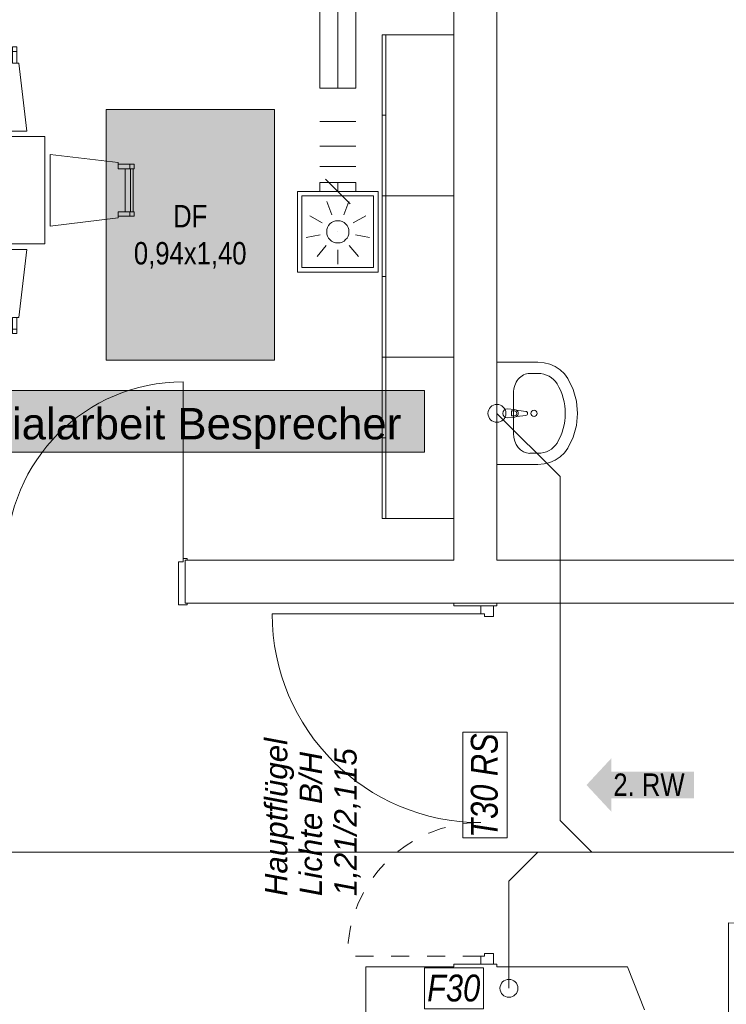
# Model space of a CAD drawing. Header units: metres. Extents: x -79 to 740, y -195 to 69.
# Tile 117 of 200: x 27.76 to 31.71, y 14.46 to 19.96. Entities that reach past the tile are written whole.
import ezdxf
from ezdxf.enums import TextEntityAlignment as Align

# ---------------------------------------------------------------- set-up
doc = ezdxf.new("R2010")
doc.units = ezdxf.units.M
doc.header["$MEASUREMENT"] = 0
doc.linetypes.add('Strichlinie eng', pattern=[0.115, 0.075, -0.04])
doc.linetypes.add('STRICHPUNKT2', pattern=[12.7, 6.35, -3.175, 0, -3.175])
for name, color, linetype in [('10 Wand außen', 7, 'Continuous'), ('50 Sanitäreinrichtung', 7, 'Continuous'), ('70 Entwässerung_Schmutzwasser', 7, 'Continuous'), ('70 Lüftung', 7, 'Continuous'), ('97 Brandschutz', 7, 'Continuous'), ('97 Brandschutz Dokumentation', 7, 'Continuous'), ('Neubau_30 Dachfenster', 7, 'Continuous'), ('Neubau_50 Möblierung', 7, 'Continuous'), ('Neubau_80 Raum', 7, 'Continuous')]:
    doc.layers.add(name, color=color, linetype=linetype)
doc.styles.add('ERSTELLTER_STIL_1', font='ARIALN.TTF')
doc.styles.add('ERSTELLTER_STIL_2', font='ARIALN.TTF')
doc.styles.add('ERSTELLTER_STIL_3', font='arial.ttf')
doc.styles.add('ERSTELLTER_STIL_5', font='arial.ttf')
doc.styles.add('ERSTELLTER_STIL_6', font='ARIALN.TTF')
doc.linetypes.add('Schmutzwasserleitung', pattern='A,0,[2,995_ARC_220 BES_GR_EG_2607011.Shx,S=0.00784,R=0,X=0,Y=0],-0.987778,0', length=0.987778)

# ---------------------------------------------------------------- blocks, each defined once
blk = doc.blocks.new('Blockrahmentür 1-Fl 27')
at = {"layer": '10 Wand außen', "color": 7, "linetype": 'Continuous', "lineweight": 13}
for p, q in [((0.4925, 0.01), (0.4925, 0.995)), ((-0.4925, 0.01), (-0.515, 0.01)), ((-0.515, 0.01), (-0.515, 0)), ((-0.515, 0), (-0.505, 0)), ((-0.505, 0), (-0.505, -0.24)), ((-0.4925, -0.01), (-0.4925, 0.01)), ((0.4925, -0.01), (0.4925, 0.01)), ((0.4925, 0.01), (0.515, 0.01)), ((0.515, 0), (0.505, 0)), ((0.505, 0), (0.505, -0.24)), ((0.515, 0.01), (0.515, 0)), ((-0.4675, -0.01), (-0.4925, -0.01)), ((-0.4675, -0.25), (-0.4675, -0.01)), ((0.4675, -0.25), (0.4675, -0.01)), ((0.4675, -0.01), (0.4925, -0.01)), ((-0.505, -0.24), (-0.515, -0.24)), ((-0.515, -0.24), (-0.515, -0.25)), ((-0.515, -0.25), (-0.4675, -0.25)), ((0.515, -0.25), (0.4675, -0.25)), ((0.505, -0.24), (0.515, -0.24)), ((0.515, -0.24), (0.515, -0.25))]:
    blk.add_line(p, q, dxfattribs=at)
at = {"layer": '10 Wand außen', "color": 7, "linetype": 'Continuous', "lineweight": 9}
for p, q in [((-0.505, 0), (-0.505, -0.24)), ((-0.505, 0), (-0.505, -0.24)), ((0.505, 0), (0.505, -0.24)), ((0.505, 0), (0.505, -0.24))]:
    blk.add_line(p, q, dxfattribs=at)
blk.add_arc((0.4925, 0.01), 0.985, 90, 180, dxfattribs=at)
blk = doc.blocks.new('Tür Ol 2-Fl 27')
at = {"layer": '10 Wand außen', "color": 7, "linetype": 'Continuous', "lineweight": 13}
for p, q in [((0.955, 0), (0.955, 1.165)), ((-0.955, 0), (-1, 0)), ((-1, 0), (-1, -0.07)), ((-0.955, -0.02), (-0.955, 0)), ((0.955, -0.02), (0.955, 0)), ((0.955, 0), (1, 0)), ((1, 0), (1, -0.07)), ((-0.94, -0.02), (-0.955, -0.02)), ((-0.94, -0.07), (-0.94, -0.02)), ((0.94, -0.07), (0.94, -0.02)), ((0.94, -0.02), (0.955, -0.02)), ((-1, -0.07), (-0.94, -0.07)), ((1, -0.07), (0.94, -0.07))]:
    blk.add_line(p, q, dxfattribs=at)
at = {"layer": '10 Wand außen', "color": 7, "linetype": 'Strichlinie eng', "lineweight": 13}
blk.add_line((-0.955, 0), (-0.955, 0.745), dxfattribs=at)
at = {"layer": '10 Wand außen', "color": 7, "linetype": 'Continuous', "lineweight": 9}
for p, q in [((-1, 0.15), (-1, 0)), ((1, 0.15), (1, 0)), ((-1, 0), (-1, -0.07)), ((-1, 0), (-1, -0.07)), ((1, 0), (1, -0.07)), ((1, 0), (1, -0.07)), ((-1, -0.07), (-1, -0.09)), ((1, -0.07), (1, -0.09))]:
    blk.add_line(p, q, dxfattribs=at)
blk.add_arc((0.955, 0), 1.165, 90, 180, dxfattribs=at)
at = {"layer": '10 Wand außen', "color": 7, "linetype": 'Strichlinie eng', "lineweight": 9}
blk.add_arc((-0.955, 0), 0.745, 0, 90, dxfattribs=at)
blk = doc.blocks.new('Blockrahmentür 1-Fl 27_3')
at = {"layer": '10 Wand außen', "color": 7, "linetype": 'Continuous', "lineweight": 13}
for p, q in [((0.4925, -0.01), (0.4925, 0.975)), ((-0.4925, -0.01), (-0.515, -0.01)), ((-0.515, -0.01), (-0.515, -0.02)), ((-0.515, -0.02), (-0.505, -0.02)), ((-0.505, -0.02), (-0.505, -0.26)), ((-0.4925, -0.03), (-0.4925, -0.01)), ((-0.4675, -0.03), (-0.4925, -0.03)), ((-0.4675, -0.27), (-0.4675, -0.03)), ((0.4675, -0.27), (0.4675, -0.03)), ((0.4675, -0.03), (0.4925, -0.03)), ((0.4925, -0.03), (0.4925, -0.01)), ((0.4925, -0.01), (0.515, -0.01)), ((0.515, -0.02), (0.505, -0.02)), ((0.505, -0.02), (0.505, -0.26)), ((0.515, -0.01), (0.515, -0.02)), ((-0.505, -0.26), (-0.515, -0.26)), ((-0.515, -0.26), (-0.515, -0.27)), ((-0.515, -0.27), (-0.4675, -0.27)), ((0.515, -0.27), (0.4675, -0.27)), ((0.505, -0.26), (0.515, -0.26)), ((0.515, -0.26), (0.515, -0.27))]:
    blk.add_line(p, q, dxfattribs=at)
at = {"layer": '10 Wand außen', "color": 7, "linetype": 'Continuous', "lineweight": 9}
for p, q in [((-0.505, -0.26), (-0.505, -0.02)), ((-0.505, -0.26), (-0.505, -0.02)), ((0.505, -0.26), (0.505, -0.02)), ((0.505, -0.26), (0.505, -0.02))]:
    blk.add_line(p, q, dxfattribs=at)
blk.add_arc((0.4925, -0.01), 0.985, 90, 180, dxfattribs=at)
blk = doc.blocks.new('Waschbecken 01 27')
at = {"layer": '50 Sanitäreinrichtung', "color": 7, "linetype": 'Continuous', "lineweight": 9}
for p, q in [((0.1129, -0.0923), (-0.1129, -0.0923)), ((-0.0136, -0.0971), (-0.0136, -0.0822)), ((-0.0136, -0.0822), (0.0136, -0.0822)), ((0.0136, -0.0822), (0.0136, -0.0971)), ((-0.223, -0.1833), (-0.223, -0.2291)), ((0.223, -0.1833), (0.223, -0.2291))]:
    blk.add_line(p, q, dxfattribs=at)
at = {"layer": '50 Sanitäreinrichtung', "color": 7, "linetype": 'Continuous', "lineweight": 9, "flags": 128}
blk.add_lwpolyline([(-0.285, 0), (-0.285, -0.2291), (-0.2822, -0.2628), (-0.2741, -0.2955), (-0.2608, -0.326), (-0.2427, -0.3534), (-0.2205, -0.3769), (-0.1949, -0.3956), (-0.133, -0.4255), (-0.0674, -0.4438), (0, -0.45), (0.0674, -0.4438), (0.133, -0.4255), (0.1949, -0.3956), (0.2205, -0.3769), (0.2427, -0.3534), (0.2608, -0.326), (0.2741, -0.2955), (0.2822, -0.2628), (0.285, -0.2291), (0.285, 0)], close=True, dxfattribs=at)
blk.add_lwpolyline([(-0.025, -0.0573), (-0.021, -0.0993, 0.12102), (-0.0177, -0.1088), (-0.0111, -0.1617, 0.882566), (0.0111, -0.1617), (0.0177, -0.1088, 0.12102), (0.021, -0.0993), (0.025, -0.0573, 1)], format="xyb", close=True, dxfattribs=at)
at = {"layer": '50 Sanitäreinrichtung', "color": 7, "linetype": 'Continuous', "lineweight": 9}
blk.add_circle((0, -0.2071), 0.0175, dxfattribs=at)
for centre, radius, start, end in [((0, -0.0974), 0.0211, 212.771, 327.229), ((0, -0.0971), 0.0136, 180, 0)]:
    blk.add_arc(centre, radius, start, end, dxfattribs=at)
for centre, major_axis, ratio, start_param, end_param in [((-0.1128, -0.1833), (0.1103, 0), 0.82489, 1.570796, 3.141593), ((0.1128, -0.1833), (0.1103, 0), 0.82489, 0, 1.570796), ((-0.1129, -0.2291), (0, 0.1212), 0.908696, 1.570796, 2.644618), ((0.1129, -0.2291), (0, 0.1212), 0.908696, 3.638567, 4.712389), ((0, 0), (0, 0.3818), 0.908696, 2.644618, 3.638567)]:
    blk.add_ellipse(centre, major_axis=major_axis, ratio=ratio, start_param=start_param, end_param=end_param, dxfattribs=at)
blk = doc.blocks.new('Tisch-Stuhlgruppe eckig 27[27]_1', base_point=(26.7041, 19.0066))
at = {"layer": 'Neubau_50 Möblierung', "color": 8, "linetype": 'Continuous', "lineweight": 18}
for p, q in [((25.6844, 19.7866), (25.9238, 19.7866)), ((26.2844, 19.7866), (26.5238, 19.7866)), ((26.8844, 19.7866), (27.1238, 19.7866)), ((27.4844, 19.7866), (27.7238, 19.7866)), ((25.6594, 19.7816), (25.6844, 19.7816)), ((25.9488, 19.7816), (25.9238, 19.7816)), ((26.2594, 19.7816), (26.2844, 19.7816)), ((26.5488, 19.7816), (26.5238, 19.7816)), ((26.8594, 19.7816), (26.8844, 19.7816)), ((27.1488, 19.7816), (27.1238, 19.7816)), ((27.4594, 19.7816), (27.4844, 19.7816)), ((27.7488, 19.7816), (27.7238, 19.7816)), ((28.3791, 19.1513), (28.3791, 19.1263)), ((28.3841, 19.1263), (28.3841, 18.8869)), ((28.3791, 18.8619), (28.3791, 18.8869)), ((25.6594, 18.2316), (25.6844, 18.2316)), ((25.6844, 18.2266), (25.9238, 18.2266)), ((25.9488, 18.2316), (25.9238, 18.2316)), ((26.2594, 18.2316), (26.2844, 18.2316)), ((26.2844, 18.2266), (26.5238, 18.2266)), ((26.5488, 18.2316), (26.5238, 18.2316)), ((26.8594, 18.2316), (26.8844, 18.2316)), ((26.8844, 18.2266), (27.1238, 18.2266)), ((27.1488, 18.2316), (27.1238, 18.2316)), ((27.4594, 18.2316), (27.4844, 18.2316)), ((27.4844, 18.2266), (27.7238, 18.2266)), ((27.7488, 18.2316), (27.7238, 18.2316))]:
    blk.add_line(p, q, dxfattribs=at)
at = {"layer": 'Neubau_50 Möblierung', "color": 8, "linetype": 'Continuous', "lineweight": 18, "flags": 128}
for points in [[(25.6594, 19.7166), (25.6844, 19.7166), (25.6844, 19.8066), (25.6594, 19.8066)], [(25.6844, 19.7566), (25.9238, 19.7566), (25.9238, 19.8016), (25.6844, 19.8016)], [(25.9488, 19.7166), (25.9238, 19.7166), (25.9238, 19.8066), (25.9488, 19.8066)], [(26.2594, 19.7166), (26.2844, 19.7166), (26.2844, 19.8066), (26.2594, 19.8066)], [(26.2844, 19.7566), (26.5238, 19.7566), (26.5238, 19.8016), (26.2844, 19.8016)], [(26.5488, 19.7166), (26.5238, 19.7166), (26.5238, 19.8066), (26.5488, 19.8066)], [(26.8594, 19.7166), (26.8844, 19.7166), (26.8844, 19.8066), (26.8594, 19.8066)], [(26.8844, 19.7566), (27.1238, 19.7566), (27.1238, 19.8016), (26.8844, 19.8016)], [(27.1488, 19.7166), (27.1238, 19.7166), (27.1238, 19.8066), (27.1488, 19.8066)], [(27.4594, 19.7166), (27.4844, 19.7166), (27.4844, 19.8066), (27.4594, 19.8066)], [(27.4844, 19.7566), (27.7238, 19.7566), (27.7238, 19.8016), (27.4844, 19.8016)], [(27.7488, 19.7166), (27.7238, 19.7166), (27.7238, 19.8066), (27.7488, 19.8066)], [(25.6041, 19.3366), (26.0041, 19.3366), (25.9589, 19.7166), (25.9238, 19.7166), (25.9238, 19.7566), (25.6844, 19.7566), (25.6844, 19.7166), (25.6494, 19.7166)], [(26.2041, 19.3366), (26.6041, 19.3366), (26.5589, 19.7166), (26.5238, 19.7166), (26.5238, 19.7566), (26.2844, 19.7566), (26.2844, 19.7166), (26.2494, 19.7166)], [(26.8041, 19.3366), (27.2041, 19.3366), (27.1589, 19.7166), (27.1238, 19.7166), (27.1238, 19.7566), (26.8844, 19.7566), (26.8844, 19.7166), (26.8494, 19.7166)], [(27.4041, 19.3366), (27.8041, 19.3366), (27.7589, 19.7166), (27.7238, 19.7166), (27.7238, 19.7566), (27.4844, 19.7566), (27.4844, 19.7166), (27.4494, 19.7166)], [(25.5041, 18.7066), (27.9041, 18.7066), (27.9041, 19.3066), (25.5041, 19.3066)], [(27.9341, 19.2066), (27.9341, 18.8066), (28.3141, 18.8519), (28.3141, 18.8869), (28.3541, 18.8869), (28.3541, 19.1263), (28.3141, 19.1263), (28.3141, 19.1614)], [(28.3141, 19.1513), (28.3141, 19.1263), (28.4041, 19.1263), (28.4041, 19.1513)], [(28.3541, 19.1263), (28.3541, 18.8869), (28.3991, 18.8869), (28.3991, 19.1263)], [(28.3141, 18.8619), (28.3141, 18.8869), (28.4041, 18.8869), (28.4041, 18.8619)], [(25.6041, 18.6766), (26.0041, 18.6766), (25.9589, 18.2966), (25.9238, 18.2966), (25.9238, 18.2566), (25.6844, 18.2566), (25.6844, 18.2966), (25.6494, 18.2966)], [(26.2041, 18.6766), (26.6041, 18.6766), (26.5589, 18.2966), (26.5238, 18.2966), (26.5238, 18.2566), (26.2844, 18.2566), (26.2844, 18.2966), (26.2494, 18.2966)], [(26.8041, 18.6766), (27.2041, 18.6766), (27.1589, 18.2966), (27.1238, 18.2966), (27.1238, 18.2566), (26.8844, 18.2566), (26.8844, 18.2966), (26.8494, 18.2966)], [(27.4041, 18.6766), (27.8041, 18.6766), (27.7589, 18.2966), (27.7238, 18.2966), (27.7238, 18.2566), (27.4844, 18.2566), (27.4844, 18.2966), (27.4494, 18.2966)], [(25.6594, 18.2966), (25.6844, 18.2966), (25.6844, 18.2066), (25.6594, 18.2066)], [(25.6844, 18.2566), (25.9238, 18.2566), (25.9238, 18.2116), (25.6844, 18.2116)], [(25.9488, 18.2966), (25.9238, 18.2966), (25.9238, 18.2066), (25.9488, 18.2066)], [(26.2594, 18.2966), (26.2844, 18.2966), (26.2844, 18.2066), (26.2594, 18.2066)], [(26.2844, 18.2566), (26.5238, 18.2566), (26.5238, 18.2116), (26.2844, 18.2116)], [(26.5488, 18.2966), (26.5238, 18.2966), (26.5238, 18.2066), (26.5488, 18.2066)], [(26.8594, 18.2966), (26.8844, 18.2966), (26.8844, 18.2066), (26.8594, 18.2066)], [(26.8844, 18.2566), (27.1238, 18.2566), (27.1238, 18.2116), (26.8844, 18.2116)], [(27.1488, 18.2966), (27.1238, 18.2966), (27.1238, 18.2066), (27.1488, 18.2066)], [(27.4594, 18.2966), (27.4844, 18.2966), (27.4844, 18.2066), (27.4594, 18.2066)], [(27.4844, 18.2566), (27.7238, 18.2566), (27.7238, 18.2116), (27.4844, 18.2116)], [(27.7488, 18.2966), (27.7238, 18.2966), (27.7238, 18.2066), (27.7488, 18.2066)]]:
    blk.add_lwpolyline(points, close=True, dxfattribs=at)
blk = doc.blocks.new('Garderobe 01 27[37]_1', base_point=(29.7893, 18.0748))
at = {"layer": 'Neubau_50 Möblierung', "color": 8, "linetype": 'Continuous', "lineweight": 18}
for p, q in [((29.8093, 18.0748), (29.8093, 18.9748)), ((29.7893, 18.5248), (29.8093, 18.5248)), ((29.7893, 18.0748), (29.8093, 18.0748))]:
    blk.add_line(p, q, dxfattribs=at)
at = {"layer": 'Neubau_50 Möblierung', "color": 8, "linetype": 'Continuous', "lineweight": 18, "flags": 128}
blk.add_lwpolyline([(29.7893, 18.0748), (29.7893, 18.9748), (30.1893, 18.9748), (30.1893, 18.0748)], close=True, dxfattribs=at)
blk = doc.blocks.new('Garderobe 01 27[38]_1', base_point=(29.7893, 17.1748))
at = {"layer": 'Neubau_50 Möblierung', "color": 8, "linetype": 'Continuous', "lineweight": 18}
for p, q in [((29.8093, 17.1748), (29.8093, 18.0748)), ((29.7893, 17.6248), (29.8093, 17.6248)), ((29.7893, 17.1748), (29.8093, 17.1748))]:
    blk.add_line(p, q, dxfattribs=at)
at = {"layer": 'Neubau_50 Möblierung', "color": 8, "linetype": 'Continuous', "lineweight": 18, "flags": 128}
blk.add_lwpolyline([(29.7893, 17.1748), (29.7893, 18.0748), (30.1893, 18.0748), (30.1893, 17.1748)], close=True, dxfattribs=at)
blk = doc.blocks.new('Garderobe 01 27[39]_1', base_point=(29.7893, 18.9748))
at = {"layer": 'Neubau_50 Möblierung', "color": 8, "linetype": 'Continuous', "lineweight": 18}
for p, q in [((29.8093, 18.9748), (29.8093, 19.8748)), ((29.7893, 19.4248), (29.8093, 19.4248)), ((29.7893, 18.9748), (29.8093, 18.9748))]:
    blk.add_line(p, q, dxfattribs=at)
at = {"layer": 'Neubau_50 Möblierung', "color": 8, "linetype": 'Continuous', "lineweight": 18, "flags": 128}
blk.add_lwpolyline([(29.7893, 18.9748), (29.7893, 19.8748), (30.1893, 19.8748), (30.1893, 18.9748)], close=True, dxfattribs=at)
blk = doc.blocks.new('Pfeil gerade 27')
at = {"layer": '97 Brandschutz', "linetype": 'Continuous', "lineweight": 18, "true_color": 0x60cd00}
blk.add_hatch(color=72, dxfattribs=at).paths.add_polyline_path([(0.3, 0), (0.1607, 0.1497), (0.1607, 0.0752), (-0.3, 0.0752), (-0.3, -0.0752), (0.1607, -0.0752), (0.1607, -0.1497)])
blk = doc.blocks.new('Schulsozialarbeit Besprecher_0.35a_60_1', base_point=(17.3141, -13.0118))
at = {"layer": 'Neubau_80 Raum', "linetype": 'Continuous', "lineweight": 0, "true_color": 0x272a1c}
blk.add_hatch(color=250, dxfattribs=at).paths.add_polyline_path([(25.9199, 17.5455), (30.0248, 17.5455), (30.0248, 17.8892), (25.9199, 17.8892)])
at = {"layer": 'Neubau_80 Raum', "color": 7, "linetype": 'Continuous', "lineweight": 9, "flags": 128}
blk.add_lwpolyline([(25.9199, 17.5455), (30.0248, 17.5455), (30.0248, 17.8892), (25.9199, 17.8892)], close=True, dxfattribs=at)
at = {"layer": 'Neubau_80 Raum', "color": 7, "lineweight": 9, "style": 'ERSTELLTER_STIL_3'}
blk.add_attdef('stApartmentId', text='', height=0.175, dxfattribs=at).set_placement((27.9724, 17.7035), align=Align.MIDDLE_CENTER)
at = {"layer": 'Neubau_80 Raum', "color": 7, "lineweight": 9}
for tag, height, style, p in [('DUMMY_850', 0.2, 'ERSTELLTER_STIL_1', (19.4939, -10.2128)), ('ROOM_NAME', 0.2, 'ERSTELLTER_STIL_1', (17.1587, -10.272)), ('ROOM_NUMBER', 0.175, 'ERSTELLTER_STIL_3', (17.3234, -11.1523)), ('measuredNetAreaCode', 0.175, 'ERSTELLTER_STIL_3', (17.3234, -11.6679)), ('perimeterCode', 0.175, 'ERSTELLTER_STIL_3', (17.3234, -12.0116)), ('ceilingHeightCode', 0.175, 'ERSTELLTER_STIL_3', (17.3234, -12.3554)), ('measuredAreaCode', 0.175, 'ERSTELLTER_STIL_3', (17.3234, -12.6991)), ('DUMMY_851_0', 0.175, 'ERSTELLTER_STIL_3', (19.2542, -12.6991)), ('DUMMY_852', 0.175, 'ERSTELLTER_STIL_3', (17.3234, -13.0429)), ('DUMMY_851_1', 0.175, 'ERSTELLTER_STIL_3', (19.2542, -13.0429)), ('DUMMY_853', 0.175, 'ERSTELLTER_STIL_3', (17.3234, -13.3866)), ('DUMMY_851_2', 0.175, 'ERSTELLTER_STIL_3', (19.2542, -13.3866))]:
    blk.add_attdef(tag, text='', height=height, dxfattribs=dict(at, style=style)).set_placement(p, align=Align.TOP_LEFT)

msp = doc.modelspace()

# ---------------------------------------------------------------- hatches: boundary and pattern name
at = {"layer": 'Neubau_30 Dachfenster', "linetype": 'Continuous', "lineweight": 0, "true_color": 0x000000}
msp.add_hatch(color=18, dxfattribs=at).paths.add_polyline_path([(28.2467, 19.4576), (28.2467, 18.0576), (29.1867, 18.0576), (29.1867, 19.4576)])

# ---------------------------------------------------------------- linework, layer by layer
at = {"layer": '10 Wand außen', "color": 7, "linetype": 'Continuous', "lineweight": 9}
for p, q in [((28.6893, 16.7019), (28.6893, 16.9419)), ((30.1893, 16.6869), (30.3393, 16.6869)), ((30.3393, 16.6869), (30.4093, 16.6869)), ((30.4093, 16.6869), (30.4293, 16.6869)), ((30.1893, 14.6869), (30.3393, 14.6869)), ((30.3393, 14.6869), (30.4093, 14.6869)), ((30.4093, 14.6869), (30.4293, 14.6869))]:
    msp.add_line(p, q, dxfattribs=at)
at = {"layer": '10 Wand außen', "color": 7, "linetype": 'Continuous', "lineweight": 9, "flags": 128}
for points in [[(30.1893, 24.2719), (30.1893, 16.9419)], [(30.4293, 16.9419), (30.4293, 24.2719)], [(30.1893, 16.9419), (28.6893, 16.9419)], [(32.0091, 16.9419), (30.4293, 16.9419)], [(28.6893, 16.7019), (32.0091, 16.7019)], [(30.4293, 16.7019), (30.1893, 16.7019)], [(30.1893, 16.7019), (30.1893, 16.6869)], [(30.4293, 16.6869), (30.4293, 16.7019)], [(30.1893, 14.6869), (30.1893, 14.6719)], [(30.4293, 14.6719), (30.4293, 14.6869)], [(29.9975, 14.6719), (29.6975, 14.6719)], [(29.6975, 14.6719), (29.6975, 13.9219)], [(30.1893, 14.6719), (29.9975, 14.6719)], [(31.1575, 14.6719), (30.4293, 14.6719)], [(31.1575, 14.6719), (31.2535, 14.4319)]]:
    msp.add_lwpolyline(points, dxfattribs=at)
at = {"layer": '70 Entwässerung_Schmutzwasser', "color": 34, "linetype": 'Schmutzwasserleitung', "lineweight": 18, "true_color": 0xa85100}
for p, q in [((30.4293, 17.7612), (30.7817, 17.4088)), ((30.7817, 17.4088), (30.7817, 15.4887)), ((30.7817, 15.4887), (30.9585, 15.3119)), ((35.5016, 15.3119), (18.1784, 15.3119)), ((30.6577, 15.3119), (30.4962, 15.1505)), ((30.4962, 15.1505), (30.4962, 14.5519))]:
    msp.add_line(p, q, dxfattribs=at)
for centre in [(30.4293, 17.7612), (30.4962, 14.5519)]:
    msp.add_circle(centre, 0.05, dxfattribs=at)
at = {"layer": '70 Lüftung', "color": 5, "linetype": 'Continuous', "lineweight": 18}
for p, q in [((29.4407, 21.794), (29.4407, 19.577)), ((29.6407, 19.577), (29.6407, 21.794)), ((29.4407, 19.577), (29.6407, 19.577)), ((29.4407, 19.577), (29.4993, 19.577)), ((29.4993, 19.577), (29.5821, 19.577)), ((29.5821, 19.577), (29.6407, 19.577)), ((29.4407, 19.3906), (29.6407, 19.3906)), ((29.4407, 19.2531), (29.6407, 19.2531)), ((29.4407, 19.1392), (29.6407, 19.1392)), ((29.4407, 19.0497), (29.6407, 19.0497))]:
    msp.add_line(p, q, dxfattribs=at)
at = {"layer": '70 Lüftung', "color": 5, "linetype": 'STRICHPUNKT2', "lineweight": 18}
msp.add_line((29.5407, 21.794), (29.5407, 19.577), dxfattribs=at)
at = {"layer": '70 Lüftung', "color": 253, "linetype": 'Continuous', "lineweight": 18, "true_color": 0xaaaaaa}
for p, q in [((29.4407, 19.0497), (29.4407, 18.9997)), ((29.4993, 19.0497), (29.4407, 19.0497)), ((29.4718, 19.0686), (29.6097, 18.9307)), ((29.5821, 19.0497), (29.4993, 19.0497)), ((29.6407, 19.0497), (29.5821, 19.0497)), ((29.6407, 18.9997), (29.6407, 19.0497)), ((29.3157, 18.9997), (29.3157, 18.5497)), ((29.3157, 18.9997), (29.7657, 18.9997)), ((29.3407, 18.9747), (29.3407, 18.5747)), ((29.3407, 18.9747), (29.7407, 18.9747)), ((29.4993, 18.9997), (29.4407, 18.9997)), ((29.5821, 18.9997), (29.4993, 18.9997)), ((29.6407, 18.9997), (29.5821, 18.9997)), ((29.7407, 18.9747), (29.7407, 18.5747)), ((29.7657, 18.9997), (29.7657, 18.5497)), ((29.4792, 18.9438), (29.5065, 18.8686)), ((29.6023, 18.9438), (29.5749, 18.8686)), ((29.3848, 18.8647), (29.4541, 18.8247)), ((29.6966, 18.8647), (29.6273, 18.8247)), ((29.3635, 18.7434), (29.4422, 18.7573)), ((29.5407, 18.7747), (29.5408, 18.7747)), ((29.718, 18.7434), (29.6392, 18.7573)), ((29.425, 18.6368), (29.4764, 18.6981)), ((29.6564, 18.6368), (29.605, 18.6981)), ((29.5407, 18.5947), (29.5407, 18.6747)), ((29.3157, 18.5497), (29.7657, 18.5497)), ((29.3407, 18.5747), (29.7407, 18.5747))]:
    msp.add_line(p, q, dxfattribs=at)
at = {"layer": '70 Lüftung', "color": 253, "linetype": 'STRICHPUNKT2', "lineweight": 18, "true_color": 0xaaaaaa}
msp.add_line((29.5407, 19.0497), (29.5407, 18.9997), dxfattribs=at)
at = {"layer": '70 Lüftung', "color": 253, "linetype": 'Continuous', "lineweight": 18, "true_color": 0xaaaaaa}
msp.add_circle((29.5407, 18.7747), 0.062, dxfattribs=at)
at = {"layer": '97 Brandschutz', "color": 1, "linetype": 'Continuous', "lineweight": 13, "flags": 128}
for points in [[(30.4863, 15.3926), (30.4863, 15.9812), (30.2393, 15.9812), (30.2393, 15.3926), (30.4863, 15.3926)], [(30.0247, 14.4381), (30.3539, 14.4381), (30.3539, 14.6657), (30.0247, 14.6657), (30.0247, 14.4381)]]:
    msp.add_lwpolyline(points, close=True, dxfattribs=at)
at = {"layer": 'Neubau_30 Dachfenster', "color": 7, "linetype": 'Continuous', "lineweight": 9, "flags": 128}
msp.add_lwpolyline([(28.2467, 19.4576), (28.2467, 18.0576), (29.1867, 18.0576), (29.1867, 19.4576)], close=True, dxfattribs=at)

# ---------------------------------------------------------------- block references
at = {"layer": '10 Wand außen', "color": 7, "linetype": 'Continuous', "lineweight": 13}
msp.add_blockref('Blockrahmentür 1-Fl 27_3', (28.1843, 16.9619), dxfattribs=at)
at = {"layer": '10 Wand außen', "color": 7, "linetype": 'Continuous', "lineweight": 13, "rotation": 90}
msp.add_blockref('Tür Ol 2-Fl 27', (30.3393, 15.6869), dxfattribs=at)
at = {"layer": '10 Wand außen', "color": 7, "linetype": 'Continuous', "lineweight": 13, "xscale": -1}
msp.add_blockref('Blockrahmentür 1-Fl 27', (32.215, 13.9219), dxfattribs=at)
at = {"layer": '50 Sanitäreinrichtung', "color": 7, "linetype": 'Continuous', "lineweight": 13, "xscale": -1, "rotation": 89.99999999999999}
msp.add_blockref('Waschbecken 01 27', (30.4293, 17.7612), dxfattribs=at)
at = {"layer": '97 Brandschutz', "color": 7, "linetype": 'Continuous', "lineweight": 13, "xscale": -1}
msp.add_blockref('Pfeil gerade 27', (31.2293, 15.6869), dxfattribs=at)
at = {"layer": 'Neubau_50 Möblierung', "color": 8, "linetype": 'Continuous', "lineweight": 18}
for name, p in [('Garderobe 01 27[39]_1', (29.7893, 18.9748)), ('Tisch-Stuhlgruppe eckig 27[27]_1', (26.7041, 19.0066)), ('Garderobe 01 27[37]_1', (29.7893, 18.0748)), ('Garderobe 01 27[38]_1', (29.7893, 17.1748))]:
    msp.add_blockref(name, p, dxfattribs=at)
at = {"layer": 'Neubau_80 Raum', "color": 7, "linetype": 'Continuous', "lineweight": 13}
ref = msp.add_blockref('Schulsozialarbeit Besprecher_0.35a_60_1', (17.3141, -13.0118), dxfattribs=at)
ref.add_attrib('stApartmentId', '0.35a Schulsozialarbeit Besprecher', dxfattribs={"color": 7, "lineweight": 9, "height": 0.175, "style": 'ERSTELLTER_STIL_3'}).set_placement((27.9724, 17.7035), align=Align.MIDDLE_CENTER)

# ---------------------------------------------------------------- texts
at = {"layer": '97 Brandschutz', "color": 1, "linetype": 'Continuous', "lineweight": 13, "insert": (30.2836, 15.3926), "char_height": 0.15, "attachment_point": 1, "rotation": 90, "style": 'ERSTELLTER_STIL_6'}
msp.add_mtext('\\A1;{\\pql;\\fArial Narrow|b0|i1|c0|p0;\\W1.000000;T30 RS}', dxfattribs=at)
at = {"layer": '97 Brandschutz', "color": 7, "linetype": 'Continuous', "lineweight": 9, "insert": (31.0793, 15.7512), "char_height": 0.125, "attachment_point": 1, "style": 'ERSTELLTER_STIL_2'}
msp.add_mtext('\\A1;{\\pql;\\fArial Narrow|b0|i0|c0|p0;\\W1.000000;2\\fArial Narrow|b0|i0|c0|p0;\\W1.000000;. RW}', dxfattribs=at)
at = {"layer": '97 Brandschutz', "color": 1, "linetype": 'Continuous', "lineweight": 13, "insert": (30.0397, 14.6287), "char_height": 0.15, "attachment_point": 1, "style": 'ERSTELLTER_STIL_6'}
msp.add_mtext('\\A1;{\\pql;\\fArial Narrow|b0|i1|c0|p0;\\W1.000000;F\\fArial Narrow|b0|i1|c0|p0;\\W1.000000;30}', dxfattribs=at)
at = {"layer": '97 Brandschutz Dokumentation', "color": 7, "linetype": 'Continuous', "lineweight": 9, "insert": (29.1339, 15.0663), "char_height": 0.125, "attachment_point": 1, "rotation": 90, "line_spacing_factor": 0.928433, "style": 'ERSTELLTER_STIL_5'}
msp.add_mtext('\\A1;{\\pql;\\fArial|b0|i1|c0|p0;\\W1.000000;Hauptflügel\\P\\pql;\\fArial|b0|i1|c0|p0;\\W1.000000;Lichte B/H\\P\\pql;\\fArial|b0|i1|c0|p0;\\W1.000000;1,21/2,11\\fArial|b0|i1|c0|p0;\\W1.000000;5}', dxfattribs=at)
at = {"layer": 'Neubau_30 Dachfenster', "color": 7, "linetype": 'Continuous', "lineweight": 9, "insert": (28.7167, 18.9244), "char_height": 0.125, "attachment_point": 2, "line_spacing_factor": 0.993167, "style": 'ERSTELLTER_STIL_2'}
msp.add_mtext('\\A1;{\\pqc;\\fArial Narrow|b0|i0|c0|p0;\\W1.000000;DF\\P\\pqc;\\fArial Narrow|b0|i0|c0|p0;\\W1.000000;0,94\\fArial Narrow|b0|i0|c0|p0;\\W1.000000;x1,40}', dxfattribs=at)

doc.saveas('drawing.dxf')
